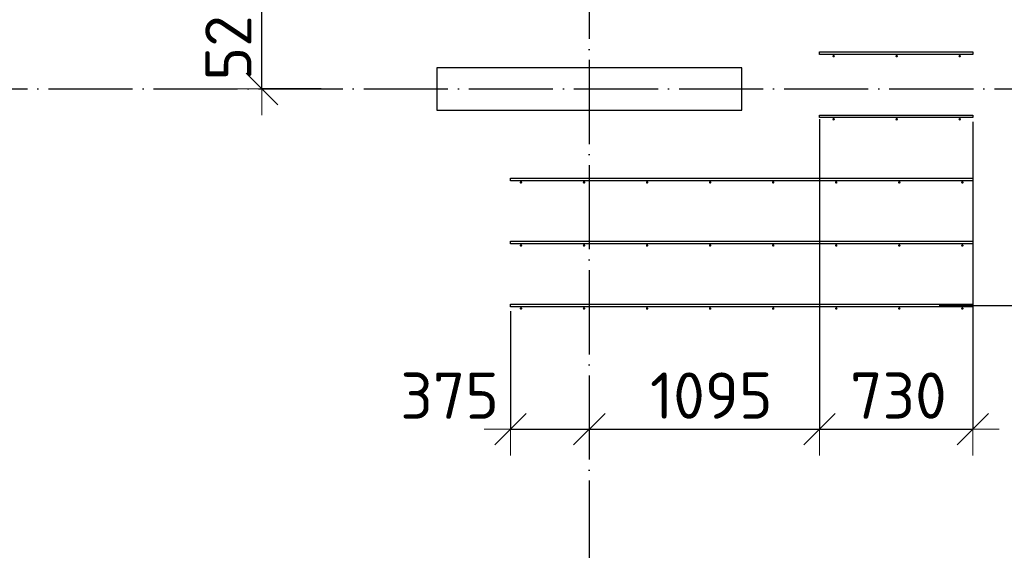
# Model space of a CAD drawing. Header units: millimetres. Extents: x 13527 to 139154, y -122592 to 61893.
# Tile 120 of 129: x 108070 to 112755, y 34506 to 37030. Entities that reach past the tile are written whole.
import ezdxf

# ---------------------------------------------------------------- set-up
doc = ezdxf.new("R2010")
doc.units = ezdxf.units.MM
doc.header["$PDMODE"] = 65
for name, pattern in [('______11', [500, 400, -50, 0, -50]), ('______2', [270, 200, -70]), ('______5', [1100, 800, -100, 100, -100])]:
    doc.linetypes.add(name, pattern=pattern)
for name, color, linetype, lineweight in [('Арм.стержн. Доп. арматура', 180, 'Continuous', 35), ('Колонна (2)', 7, 'Continuous', 35), ('Размерная линия_ общее', 7, 'Continuous', 13), ('Стена_ общее', 7, 'Continuous', 35)]:
    doc.layers.add(name, color=color, linetype=linetype, lineweight=lineweight)
doc.layers.add('Осевая линия_ общее', color=7, linetype='______5', lineweight=13, true_color=0xa0a0a0)
doc.styles.add('ISOCPEUR', font='ISOCPEUR')
doc.dimstyles.new('DIMSTYLE_3', dxfattribs={"dimtxt": 220, "dimasz": 250, "dimexe": 0, "dimexo": 0, "dimgap": 110, "dimtad": 2, "dimdec": 0, "dimrnd": 5, "dimzin": 12, "dimdsep": 46, "dimtxsty": 'ISOCPEUR', "dimblk1": 'ALL_ML_STRICH', "dimblk2": 'ALL_ML_STRICH', "dimsah": 1, "dimcen": 0, "dimclrd": 7, "dimclre": 256, "dimclrt": 7, "dimadec": 0, "dimazin": 0, "dimtfac": 1, "dimtdec": 0, "dimtix": 1, "dimtmove": 2, "dimatfit": 3, "dimfxl": 0, "dimtvp": 1.2, "dimtzin": 0, "dimlwd": 0, "dimlwe": -3, "dimarcsym": 0})
doc.dimstyles.new('DIMSTYLE_5', dxfattribs={"dimtxt": 220, "dimasz": 250, "dimexe": 0, "dimexo": 0, "dimgap": 110, "dimtad": 2, "dimdec": 0, "dimrnd": 5, "dimzin": 12, "dimdsep": 46, "dimtxsty": 'ISOCPEUR', "dimblk1": 'ALL_ML_STRICH', "dimblk2": 'ALL_ML_STRICH', "dimsah": 1, "dimcen": 0, "dimclrd": 7, "dimclre": 256, "dimclrt": 7, "dimadec": 0, "dimazin": 0, "dimtfac": 1, "dimtdec": 0, "dimtix": 1, "dimtmove": 2, "dimatfit": 3, "dimfxl": 0, "dimtzin": 0, "dimlwd": 0, "dimlwe": -3, "dimarcsym": 0})

# ---------------------------------------------------------------- blocks, each defined once
blk = doc.blocks.new('СЛОЖНЫЙ_ОБЪЕКТ_0')
at = {"layer": 'Колонна (2)', "color": 9, "lineweight": -3, "true_color": 0xc7c7c7, "transparency": 33554687}
for p, q in [((110055, 36800), (110055, 36600)), ((111505, 36800), (110055, 36800)), ((111505, 36600), (111505, 36800)), ((110055, 36600), (111505, 36600))]:
    blk.add_line(p, q, dxfattribs=at)
blk = doc.blocks.new('ALL_ML_STRICH')
at = {"color": 0, "linetype": 'ByBlock', "lineweight": -2}
for p, q in [((0, -0.5), (0, 0.5)), ((-0.3, -0.3), (0.3, 0.3)), ((-1, 0), (0.5, 0))]:
    blk.add_line(p, q, dxfattribs=at)
blk = doc.blocks.new('*D499')
at = {"layer": 'DEFPOINTS', "color": 7, "linetype": 'Continuous', "lineweight": 13, "transparency": 33554687}
for p in [(109734, 37220), (109222.7, 36700), (109524, 36700)]:
    blk.add_point(p, dxfattribs=at)
at = {"layer": 'Размерная линия_ общее', "color": 253, "linetype": 'Continuous', "lineweight": -2, "true_color": 0xa0a0a0, "transparency": 33554687}
for p, q in [((109714, 37220), (109222.7, 37220)), ((109504, 36700), (109222.7, 36700))]:
    blk.add_line(p, q, dxfattribs=at)
at = {"layer": 'Размерная линия_ общее', "color": 7, "linetype": 'Continuous', "lineweight": -2, "transparency": 33554687}
blk.add_line((109222.7, 36700), (109222.7, 37220), dxfattribs=at)
at = {"layer": 'Размерная линия_ общее', "color": 7, "linetype": 'Continuous', "lineweight": 13, "transparency": 33554687, "xscale": 250, "yscale": 250, "zscale": 250}
for p, rotation in [((109222.7, 37220), 90), ((109222.7, 36700), 270)]:
    blk.add_blockref('ALL_ML_STRICH', p, dxfattribs=dict(at, rotation=rotation))
at = {"layer": 'Размерная линия_ общее', "color": 7, "linetype": 'Continuous', "lineweight": 13, "transparency": 33554687, "insert": (109062.7, 36971), "char_height": 220, "width": 660, "attachment_point": 5, "rotation": 90, "style": 'ISOCPEUR'}
blk.add_mtext('\\A1;{520}', dxfattribs=at)
blk = doc.blocks.new('*D502')
at = {"layer": 'DEFPOINTS', "color": 7, "linetype": 'Continuous', "lineweight": 13, "transparency": 33554687}
for p in [(110405, 35664), (110780, 35092.4), (110405, 35082)]:
    blk.add_point(p, dxfattribs=at)
at = {"layer": 'Размерная линия_ общее', "color": 253, "linetype": 'Continuous', "lineweight": -2, "true_color": 0xa0a0a0, "transparency": 33554687}
for p, q in [((110405, 35644), (110405, 35082)), ((110780, 35082), (110780, 35082))]:
    blk.add_line(p, q, dxfattribs=at)
at = {"layer": 'Размерная линия_ общее', "color": 7, "linetype": 'Continuous', "lineweight": -2, "transparency": 33554687}
blk.add_line((110405, 35082), (110780, 35082), dxfattribs=at)
at = {"layer": 'Размерная линия_ общее', "color": 7, "linetype": 'Continuous', "lineweight": 13, "transparency": 33554687, "xscale": 250, "yscale": 250, "zscale": 250, "rotation": 180}
blk.add_blockref('ALL_ML_STRICH', (110405, 35082), dxfattribs=at)
at = {"layer": 'Размерная линия_ общее', "color": 7, "linetype": 'Continuous', "lineweight": 13, "transparency": 33554687, "xscale": 250, "yscale": 250, "zscale": 250}
blk.add_blockref('ALL_ML_STRICH', (110780, 35082), dxfattribs=at)
at = {"layer": 'Размерная линия_ общее', "color": 7, "linetype": 'Continuous', "lineweight": 13, "transparency": 33554687, "insert": (110115.5, 35241.5), "char_height": 220, "width": 660, "attachment_point": 5, "style": 'ISOCPEUR'}
blk.add_mtext('\\A1;{375}', dxfattribs=at)
blk = doc.blocks.new('*D503')
at = {"layer": 'DEFPOINTS', "color": 7, "linetype": 'Continuous', "lineweight": 13, "transparency": 33554687}
for p in [(111875, 36576), (110780, 35092.4), (110780, 35082)]:
    blk.add_point(p, dxfattribs=at)
at = {"layer": 'Размерная линия_ общее', "color": 253, "linetype": 'Continuous', "lineweight": -2, "true_color": 0xa0a0a0, "transparency": 33554687}
for p, q in [((111875, 36556), (111875, 35082)), ((110780, 35082), (110780, 35082))]:
    blk.add_line(p, q, dxfattribs=at)
at = {"layer": 'Размерная линия_ общее', "color": 7, "linetype": 'Continuous', "lineweight": -2, "transparency": 33554687}
blk.add_line((110780, 35082), (111875, 35082), dxfattribs=at)
at = {"layer": 'Размерная линия_ общее', "color": 7, "linetype": 'Continuous', "lineweight": 13, "transparency": 33554687, "xscale": 250, "yscale": 250, "zscale": 250, "rotation": 180}
blk.add_blockref('ALL_ML_STRICH', (110780, 35082), dxfattribs=at)
at = {"layer": 'Размерная линия_ общее', "color": 7, "linetype": 'Continuous', "lineweight": 13, "transparency": 33554687, "xscale": 250, "yscale": 250, "zscale": 250}
blk.add_blockref('ALL_ML_STRICH', (111875, 35082), dxfattribs=at)
at = {"layer": 'Размерная линия_ общее', "color": 7, "linetype": 'Continuous', "lineweight": 13, "transparency": 33554687, "insert": (111360.5, 35242), "char_height": 220, "width": 880, "attachment_point": 5, "style": 'ISOCPEUR'}
blk.add_mtext('\\A1;{1095}', dxfattribs=at)
blk = doc.blocks.new('*D504')
at = {"layer": 'DEFPOINTS', "color": 7, "linetype": 'Continuous', "lineweight": 13, "transparency": 33554687}
for p in [(111875, 36576), (112605, 36564), (111875, 35082)]:
    blk.add_point(p, dxfattribs=at)
at = {"layer": 'Размерная линия_ общее', "color": 253, "linetype": 'Continuous', "lineweight": -2, "true_color": 0xa0a0a0, "transparency": 33554687}
for p, q in [((111875, 36556), (111875, 35082)), ((112605, 36544), (112605, 35082))]:
    blk.add_line(p, q, dxfattribs=at)
at = {"layer": 'Размерная линия_ общее', "color": 7, "linetype": 'Continuous', "lineweight": -2, "transparency": 33554687}
blk.add_line((111875, 35082), (112605, 35082), dxfattribs=at)
at = {"layer": 'Размерная линия_ общее', "color": 7, "linetype": 'Continuous', "lineweight": 13, "transparency": 33554687, "xscale": 250, "yscale": 250, "zscale": 250, "rotation": 180}
blk.add_blockref('ALL_ML_STRICH', (111875, 35082), dxfattribs=at)
at = {"layer": 'Размерная линия_ общее', "color": 7, "linetype": 'Continuous', "lineweight": 13, "transparency": 33554687, "xscale": 250, "yscale": 250, "zscale": 250}
blk.add_blockref('ALL_ML_STRICH', (112605, 35082), dxfattribs=at)
at = {"layer": 'Размерная линия_ общее', "color": 7, "linetype": 'Continuous', "lineweight": 13, "transparency": 33554687, "insert": (112251, 35242), "char_height": 220, "width": 660, "attachment_point": 5, "style": 'ISOCPEUR'}
blk.add_mtext('\\A1;{730}', dxfattribs=at)
blk = doc.blocks.new('*D508')
at = {"layer": 'DEFPOINTS', "color": 7, "linetype": 'Continuous', "lineweight": 13, "transparency": 33554687}
for p in [(112496.3, 37770), (112500.5, 35670), (113190.9, 35670)]:
    blk.add_point(p, dxfattribs=at)
at = {"layer": 'Размерная линия_ общее', "color": 253, "linetype": 'Continuous', "lineweight": -2, "true_color": 0xa0a0a0, "transparency": 33554687}
for p, q in [((112516.3, 37770), (113190.9, 37770)), ((112520.5, 35670), (113190.9, 35670))]:
    blk.add_line(p, q, dxfattribs=at)
at = {"layer": 'Размерная линия_ общее', "color": 7, "linetype": 'Continuous', "lineweight": -2, "transparency": 33554687}
blk.add_line((113190.9, 35670), (113190.9, 37770), dxfattribs=at)
at = {"layer": 'Размерная линия_ общее', "color": 7, "linetype": 'Continuous', "lineweight": 13, "transparency": 33554687, "xscale": 250, "yscale": 250, "zscale": 250}
for p, rotation in [((113190.9, 37770), 90), ((113190.9, 35670), 270)]:
    blk.add_blockref('ALL_ML_STRICH', p, dxfattribs=dict(at, rotation=rotation))
at = {"layer": 'Размерная линия_ общее', "color": 7, "linetype": 'Continuous', "lineweight": 13, "transparency": 33554687, "insert": (112920.9, 35983), "char_height": 220, "width": 11, "attachment_point": 1, "rotation": 90, "line_spacing_factor": 0.60241, "style": 'ISOCPEUR'}
blk.add_mtext('7х300=2100', dxfattribs=at)
blk = doc.blocks.new('*D509')
at = {"layer": 'DEFPOINTS', "color": 7, "linetype": 'Continuous', "lineweight": 13, "transparency": 33554687}
for p in [(113547.3, 36700), (112425.4, 35670), (113693.2, 35670)]:
    blk.add_point(p, dxfattribs=at)
at = {"layer": 'Размерная линия_ общее', "color": 253, "linetype": 'Continuous', "lineweight": -2, "true_color": 0xa0a0a0, "transparency": 33554687}
for p, q in [((113567.3, 36700), (113693.2, 36700)), ((112445.4, 35670), (113693.2, 35670))]:
    blk.add_line(p, q, dxfattribs=at)
at = {"layer": 'Размерная линия_ общее', "color": 7, "linetype": 'Continuous', "lineweight": -2, "transparency": 33554687}
blk.add_line((113693.2, 35670), (113693.2, 36700), dxfattribs=at)
at = {"layer": 'Размерная линия_ общее', "color": 7, "linetype": 'Continuous', "lineweight": 13, "transparency": 33554687, "xscale": 250, "yscale": 250, "zscale": 250}
for p, rotation in [((113693.2, 36700), 90), ((113693.2, 35670), 270)]:
    blk.add_blockref('ALL_ML_STRICH', p, dxfattribs=dict(at, rotation=rotation))
at = {"layer": 'Размерная линия_ общее', "color": 7, "linetype": 'Continuous', "lineweight": 13, "transparency": 33554687, "insert": (113533.2, 36218), "char_height": 220, "width": 880, "attachment_point": 5, "rotation": 90, "style": 'ISOCPEUR'}
blk.add_mtext('\\A1;{1030}', dxfattribs=at)
blk = doc.blocks.new('*D510')
at = {"layer": 'DEFPOINTS', "color": 7, "linetype": 'Continuous', "lineweight": 13, "transparency": 33554687}
for p in [(112466.3, 37770), (113547.3, 36700), (113693.2, 36700)]:
    blk.add_point(p, dxfattribs=at)
at = {"layer": 'Размерная линия_ общее', "color": 253, "linetype": 'Continuous', "lineweight": -2, "true_color": 0xa0a0a0, "transparency": 33554687}
for p, q in [((112486.3, 37770), (113693.2, 37770)), ((113567.3, 36700), (113693.2, 36700))]:
    blk.add_line(p, q, dxfattribs=at)
at = {"layer": 'Размерная линия_ общее', "color": 7, "linetype": 'Continuous', "lineweight": -2, "transparency": 33554687}
blk.add_line((113693.2, 36700), (113693.2, 37770), dxfattribs=at)
at = {"layer": 'Размерная линия_ общее', "color": 7, "linetype": 'Continuous', "lineweight": 13, "transparency": 33554687, "xscale": 250, "yscale": 250, "zscale": 250}
for p, rotation in [((113693.2, 37770), 90), ((113693.2, 36700), 270)]:
    blk.add_blockref('ALL_ML_STRICH', p, dxfattribs=dict(at, rotation=rotation))
at = {"layer": 'Размерная линия_ общее', "color": 7, "linetype": 'Continuous', "lineweight": 13, "transparency": 33554687, "insert": (113533.2, 37268), "char_height": 220, "width": 880, "attachment_point": 5, "rotation": 90, "style": 'ISOCPEUR'}
blk.add_mtext('\\A1;{1070}', dxfattribs=at)

msp = doc.modelspace()

# ---------------------------------------------------------------- hatches: boundary and pattern name
at = {"layer": 'Арм.стержн. Доп. арматура', "linetype": 'Continuous', "lineweight": 35, "transparency": 33554687}
for points in [[(111948.5, 36856), (111948, 36858.3), (111946.7, 36860.2), (111944.8, 36861.5), (111942.5, 36862), (111940.2, 36861.5), (111938.3, 36860.2), (111937, 36858.3), (111936.5, 36856), (111937, 36853.7), (111938.3, 36851.8), (111940.2, 36850.5), (111942.5, 36850), (111944.8, 36850.5), (111946.7, 36851.8), (111948, 36853.7)], [(112248.5, 36856), (112248, 36858.3), (112246.7, 36860.2), (112244.8, 36861.5), (112242.5, 36862), (112240.2, 36861.5), (112238.3, 36860.2), (112237, 36858.3), (112236.5, 36856), (112237, 36853.7), (112238.3, 36851.8), (112240.2, 36850.5), (112242.5, 36850), (112244.8, 36850.5), (112246.7, 36851.8), (112248, 36853.7)], [(112548.5, 36856), (112548, 36858.3), (112546.7, 36860.2), (112544.8, 36861.5), (112542.5, 36862), (112540.2, 36861.5), (112538.3, 36860.2), (112537, 36858.3), (112536.5, 36856), (112537, 36853.7), (112538.3, 36851.8), (112540.2, 36850.5), (112542.5, 36850), (112544.8, 36850.5), (112546.7, 36851.8), (112548, 36853.7)], [(111948.5, 36556), (111948, 36558.3), (111946.7, 36560.2), (111944.8, 36561.5), (111942.5, 36562), (111940.2, 36561.5), (111938.3, 36560.2), (111937, 36558.3), (111936.5, 36556), (111937, 36553.7), (111938.3, 36551.8), (111940.2, 36550.5), (111942.5, 36550), (111944.8, 36550.5), (111946.7, 36551.8), (111948, 36553.7)], [(112248.5, 36556), (112248, 36558.3), (112246.7, 36560.2), (112244.8, 36561.5), (112242.5, 36562), (112240.2, 36561.5), (112238.3, 36560.2), (112237, 36558.3), (112236.5, 36556), (112237, 36553.7), (112238.3, 36551.8), (112240.2, 36550.5), (112242.5, 36550), (112244.8, 36550.5), (112246.7, 36551.8), (112248, 36553.7)], [(112548.5, 36556), (112548, 36558.3), (112546.7, 36560.2), (112544.8, 36561.5), (112542.5, 36562), (112540.2, 36561.5), (112538.3, 36560.2), (112537, 36558.3), (112536.5, 36556), (112537, 36553.7), (112538.3, 36551.8), (112540.2, 36550.5), (112542.5, 36550), (112544.8, 36550.5), (112546.7, 36551.8), (112548, 36553.7)], [(110461, 36256), (110460.5, 36258.3), (110459.2, 36260.2), (110457.3, 36261.5), (110455, 36262), (110452.7, 36261.5), (110450.8, 36260.2), (110449.5, 36258.3), (110449, 36256), (110449.5, 36253.7), (110450.8, 36251.8), (110452.7, 36250.5), (110455, 36250), (110457.3, 36250.5), (110459.2, 36251.8), (110460.5, 36253.7)], [(110761, 36256), (110760.5, 36258.3), (110759.2, 36260.2), (110757.3, 36261.5), (110755, 36262), (110752.7, 36261.5), (110750.8, 36260.2), (110749.5, 36258.3), (110749, 36256), (110749.5, 36253.7), (110750.8, 36251.8), (110752.7, 36250.5), (110755, 36250), (110757.3, 36250.5), (110759.2, 36251.8), (110760.5, 36253.7)], [(111061, 36256), (111060.5, 36258.3), (111059.2, 36260.2), (111057.3, 36261.5), (111055, 36262), (111052.7, 36261.5), (111050.8, 36260.2), (111049.5, 36258.3), (111049, 36256), (111049.5, 36253.7), (111050.8, 36251.8), (111052.7, 36250.5), (111055, 36250), (111057.3, 36250.5), (111059.2, 36251.8), (111060.5, 36253.7)], [(111361, 36256), (111360.5, 36258.3), (111359.2, 36260.2), (111357.3, 36261.5), (111355, 36262), (111352.7, 36261.5), (111350.8, 36260.2), (111349.5, 36258.3), (111349, 36256), (111349.5, 36253.7), (111350.8, 36251.8), (111352.7, 36250.5), (111355, 36250), (111357.3, 36250.5), (111359.2, 36251.8), (111360.5, 36253.7)], [(111661, 36256), (111660.5, 36258.3), (111659.2, 36260.2), (111657.3, 36261.5), (111655, 36262), (111652.7, 36261.5), (111650.8, 36260.2), (111649.5, 36258.3), (111649, 36256), (111649.5, 36253.7), (111650.8, 36251.8), (111652.7, 36250.5), (111655, 36250), (111657.3, 36250.5), (111659.2, 36251.8), (111660.5, 36253.7)], [(111961, 36256), (111960.5, 36258.3), (111959.2, 36260.2), (111957.3, 36261.5), (111955, 36262), (111952.7, 36261.5), (111950.8, 36260.2), (111949.5, 36258.3), (111949, 36256), (111949.5, 36253.7), (111950.8, 36251.8), (111952.7, 36250.5), (111955, 36250), (111957.3, 36250.5), (111959.2, 36251.8), (111960.5, 36253.7)], [(112261, 36256), (112260.5, 36258.3), (112259.2, 36260.2), (112257.3, 36261.5), (112255, 36262), (112252.7, 36261.5), (112250.8, 36260.2), (112249.5, 36258.3), (112249, 36256), (112249.5, 36253.7), (112250.8, 36251.8), (112252.7, 36250.5), (112255, 36250), (112257.3, 36250.5), (112259.2, 36251.8), (112260.5, 36253.7)], [(112561, 36256), (112560.5, 36258.3), (112559.2, 36260.2), (112557.3, 36261.5), (112555, 36262), (112552.7, 36261.5), (112550.8, 36260.2), (112549.5, 36258.3), (112549, 36256), (112549.5, 36253.7), (112550.8, 36251.8), (112552.7, 36250.5), (112555, 36250), (112557.3, 36250.5), (112559.2, 36251.8), (112560.5, 36253.7)], [(110461, 35956), (110460.5, 35958.3), (110459.2, 35960.2), (110457.3, 35961.5), (110455, 35962), (110452.7, 35961.5), (110450.8, 35960.2), (110449.5, 35958.3), (110449, 35956), (110449.5, 35953.7), (110450.8, 35951.8), (110452.7, 35950.5), (110455, 35950), (110457.3, 35950.5), (110459.2, 35951.8), (110460.5, 35953.7)], [(110761, 35956), (110760.5, 35958.3), (110759.2, 35960.2), (110757.3, 35961.5), (110755, 35962), (110752.7, 35961.5), (110750.8, 35960.2), (110749.5, 35958.3), (110749, 35956), (110749.5, 35953.7), (110750.8, 35951.8), (110752.7, 35950.5), (110755, 35950), (110757.3, 35950.5), (110759.2, 35951.8), (110760.5, 35953.7)], [(111061, 35956), (111060.5, 35958.3), (111059.2, 35960.2), (111057.3, 35961.5), (111055, 35962), (111052.7, 35961.5), (111050.8, 35960.2), (111049.5, 35958.3), (111049, 35956), (111049.5, 35953.7), (111050.8, 35951.8), (111052.7, 35950.5), (111055, 35950), (111057.3, 35950.5), (111059.2, 35951.8), (111060.5, 35953.7)], [(111361, 35956), (111360.5, 35958.3), (111359.2, 35960.2), (111357.3, 35961.5), (111355, 35962), (111352.7, 35961.5), (111350.8, 35960.2), (111349.5, 35958.3), (111349, 35956), (111349.5, 35953.7), (111350.8, 35951.8), (111352.7, 35950.5), (111355, 35950), (111357.3, 35950.5), (111359.2, 35951.8), (111360.5, 35953.7)], [(111661, 35956), (111660.5, 35958.3), (111659.2, 35960.2), (111657.3, 35961.5), (111655, 35962), (111652.7, 35961.5), (111650.8, 35960.2), (111649.5, 35958.3), (111649, 35956), (111649.5, 35953.7), (111650.8, 35951.8), (111652.7, 35950.5), (111655, 35950), (111657.3, 35950.5), (111659.2, 35951.8), (111660.5, 35953.7)], [(111961, 35956), (111960.5, 35958.3), (111959.2, 35960.2), (111957.3, 35961.5), (111955, 35962), (111952.7, 35961.5), (111950.8, 35960.2), (111949.5, 35958.3), (111949, 35956), (111949.5, 35953.7), (111950.8, 35951.8), (111952.7, 35950.5), (111955, 35950), (111957.3, 35950.5), (111959.2, 35951.8), (111960.5, 35953.7)], [(112261, 35956), (112260.5, 35958.3), (112259.2, 35960.2), (112257.3, 35961.5), (112255, 35962), (112252.7, 35961.5), (112250.8, 35960.2), (112249.5, 35958.3), (112249, 35956), (112249.5, 35953.7), (112250.8, 35951.8), (112252.7, 35950.5), (112255, 35950), (112257.3, 35950.5), (112259.2, 35951.8), (112260.5, 35953.7)], [(112561, 35956), (112560.5, 35958.3), (112559.2, 35960.2), (112557.3, 35961.5), (112555, 35962), (112552.7, 35961.5), (112550.8, 35960.2), (112549.5, 35958.3), (112549, 35956), (112549.5, 35953.7), (112550.8, 35951.8), (112552.7, 35950.5), (112555, 35950), (112557.3, 35950.5), (112559.2, 35951.8), (112560.5, 35953.7)], [(110461, 35656), (110460.5, 35658.3), (110459.2, 35660.2), (110457.3, 35661.5), (110455, 35662), (110452.7, 35661.5), (110450.8, 35660.2), (110449.5, 35658.3), (110449, 35656), (110449.5, 35653.7), (110450.8, 35651.8), (110452.7, 35650.5), (110455, 35650), (110457.3, 35650.5), (110459.2, 35651.8), (110460.5, 35653.7)], [(110761, 35656), (110760.5, 35658.3), (110759.2, 35660.2), (110757.3, 35661.5), (110755, 35662), (110752.7, 35661.5), (110750.8, 35660.2), (110749.5, 35658.3), (110749, 35656), (110749.5, 35653.7), (110750.8, 35651.8), (110752.7, 35650.5), (110755, 35650), (110757.3, 35650.5), (110759.2, 35651.8), (110760.5, 35653.7)], [(111061, 35656), (111060.5, 35658.3), (111059.2, 35660.2), (111057.3, 35661.5), (111055, 35662), (111052.7, 35661.5), (111050.8, 35660.2), (111049.5, 35658.3), (111049, 35656), (111049.5, 35653.7), (111050.8, 35651.8), (111052.7, 35650.5), (111055, 35650), (111057.3, 35650.5), (111059.2, 35651.8), (111060.5, 35653.7)], [(111361, 35656), (111360.5, 35658.3), (111359.2, 35660.2), (111357.3, 35661.5), (111355, 35662), (111352.7, 35661.5), (111350.8, 35660.2), (111349.5, 35658.3), (111349, 35656), (111349.5, 35653.7), (111350.8, 35651.8), (111352.7, 35650.5), (111355, 35650), (111357.3, 35650.5), (111359.2, 35651.8), (111360.5, 35653.7)], [(111661, 35656), (111660.5, 35658.3), (111659.2, 35660.2), (111657.3, 35661.5), (111655, 35662), (111652.7, 35661.5), (111650.8, 35660.2), (111649.5, 35658.3), (111649, 35656), (111649.5, 35653.7), (111650.8, 35651.8), (111652.7, 35650.5), (111655, 35650), (111657.3, 35650.5), (111659.2, 35651.8), (111660.5, 35653.7)], [(111961, 35656), (111960.5, 35658.3), (111959.2, 35660.2), (111957.3, 35661.5), (111955, 35662), (111952.7, 35661.5), (111950.8, 35660.2), (111949.5, 35658.3), (111949, 35656), (111949.5, 35653.7), (111950.8, 35651.8), (111952.7, 35650.5), (111955, 35650), (111957.3, 35650.5), (111959.2, 35651.8), (111960.5, 35653.7)], [(112261, 35656), (112260.5, 35658.3), (112259.2, 35660.2), (112257.3, 35661.5), (112255, 35662), (112252.7, 35661.5), (112250.8, 35660.2), (112249.5, 35658.3), (112249, 35656), (112249.5, 35653.7), (112250.8, 35651.8), (112252.7, 35650.5), (112255, 35650), (112257.3, 35650.5), (112259.2, 35651.8), (112260.5, 35653.7)], [(112561, 35656), (112560.5, 35658.3), (112559.2, 35660.2), (112557.3, 35661.5), (112555, 35662), (112552.7, 35661.5), (112550.8, 35660.2), (112549.5, 35658.3), (112549, 35656), (112549.5, 35653.7), (112550.8, 35651.8), (112552.7, 35650.5), (112555, 35650), (112557.3, 35650.5), (112559.2, 35651.8), (112560.5, 35653.7)]]:
    msp.add_hatch(color=22, dxfattribs=at).paths.add_polyline_path(points)

# ---------------------------------------------------------------- linework, layer by layer
at = {"layer": 'Арм.стержн. Доп. арматура', "color": 22, "linetype": 'Continuous', "lineweight": 25, "transparency": 33554687}
for points in [[(111875, 36876), (112605, 36876), (112605, 36864), (111875, 36864), (111875, 36876)], [(111875, 36876), (112605, 36876), (112605, 36864), (111875, 36864), (111875, 36876)], [(111875, 36576), (112605, 36576), (112605, 36564), (111875, 36564), (111875, 36576)], [(111875, 36576), (112605, 36576), (112605, 36564), (111875, 36564), (111875, 36576)], [(110405, 36276), (112605, 36276), (112605, 36264), (110405, 36264), (110405, 36276)], [(110405, 36276), (112605, 36276), (112605, 36264), (110405, 36264), (110405, 36276)], [(110405, 35976), (112605, 35976), (112605, 35964), (110405, 35964), (110405, 35976)], [(110405, 35976), (112605, 35976), (112605, 35964), (110405, 35964), (110405, 35976)], [(110405, 35676), (112605, 35676), (112605, 35664), (110405, 35664), (110405, 35676)], [(110405, 35676), (112605, 35676), (112605, 35664), (110405, 35664), (110405, 35676)]]:
    msp.add_lwpolyline(points, dxfattribs=at)
at = {"layer": 'Осевая линия_ общее', "color": 253, "linetype": '______11', "lineweight": -3, "true_color": 0xa0a0a0, "transparency": 33554687}
for p, q in [((110780, 46340), (110780, 28122.1)), ((75200, 36700), (119325.4, 36700))]:
    msp.add_line(p, q, dxfattribs=at)

# ---------------------------------------------------------------- block references
at = {"layer": 'Стена_ общее', "color": 9, "linetype": '______2', "lineweight": -3, "true_color": 0xc7c7c7, "transparency": 33554687}
msp.add_blockref('СЛОЖНЫЙ_ОБЪЕКТ_0', (0, 0), dxfattribs=at)

# ---------------------------------------------------------------- dimensions: what is measured, and where the dimension line sits
at = {"layer": 'Размерная линия_ общее', "color": 7, "linetype": 'Continuous', "lineweight": 13, "transparency": 33554687}
for base, p1, p2, dimstyle, picture, middle in [((113693.2, 37770), (113567.3, 36700), (112486.3, 37770), 'DIMSTYLE_5', '*D510', (113533.2, 37268)), ((109222.7, 37220), (109504, 36700), (109714, 37220), 'DIMSTYLE_3', '*D499', (109062.7, 36971)), ((113693.2, 36700), (112445.4, 35670), (113567.3, 36700), 'DIMSTYLE_5', '*D509', (113533.2, 36218))]:
    dim = msp.add_linear_dim(base=base, p1=p1, p2=p2, angle=90, dimstyle=dimstyle, override={"dimpost": '<>', "dimclrd": 7, "dimclre": 253, "dimclrt": 7, "dimlwd": 0, "dimlwe": 65533}, dxfattribs=at)
    dim.commit()
    dim.dimension.update_dxf_attribs({"geometry": picture, "text_midpoint": middle, "dimtype": 160})
dim = msp.add_linear_dim(base=(113190.9, 37770), p1=(112520.5, 35670), p2=(112516.3, 37770), angle=90, text='7х300=2100', dimstyle='DIMSTYLE_5', override={"dimpost": '<>', "dimclrd": 7, "dimclre": 253, "dimclrt": 7, "dimlwd": 0, "dimlwe": 65533}, dxfattribs=at)
dim.commit()
dim.dimension.update_dxf_attribs({"geometry": '*D508', "text_midpoint": (113080.9, 36720), "dimtype": 160})
for base, p1, p2, dimstyle, picture, middle in [((111875, 35082), (110780, 35082), (111875, 36556), 'DIMSTYLE_5', '*D503', (111360.5, 35242)), ((112605, 35082), (111875, 36556), (112605, 36544), 'DIMSTYLE_5', '*D504', (112251, 35242)), ((110780, 35082), (110405, 35644), (110780, 35082), 'DIMSTYLE_3', '*D502', (110115.5, 35241.5))]:
    dim = msp.add_linear_dim(base=base, p1=p1, p2=p2, dimstyle=dimstyle, override={"dimpost": '<>', "dimclrd": 7, "dimclre": 253, "dimclrt": 7, "dimlwd": 0, "dimlwe": 65533}, dxfattribs=at)
    dim.commit()
    dim.dimension.update_dxf_attribs({"geometry": picture, "text_midpoint": middle, "dimtype": 160})

doc.saveas('drawing.dxf')
